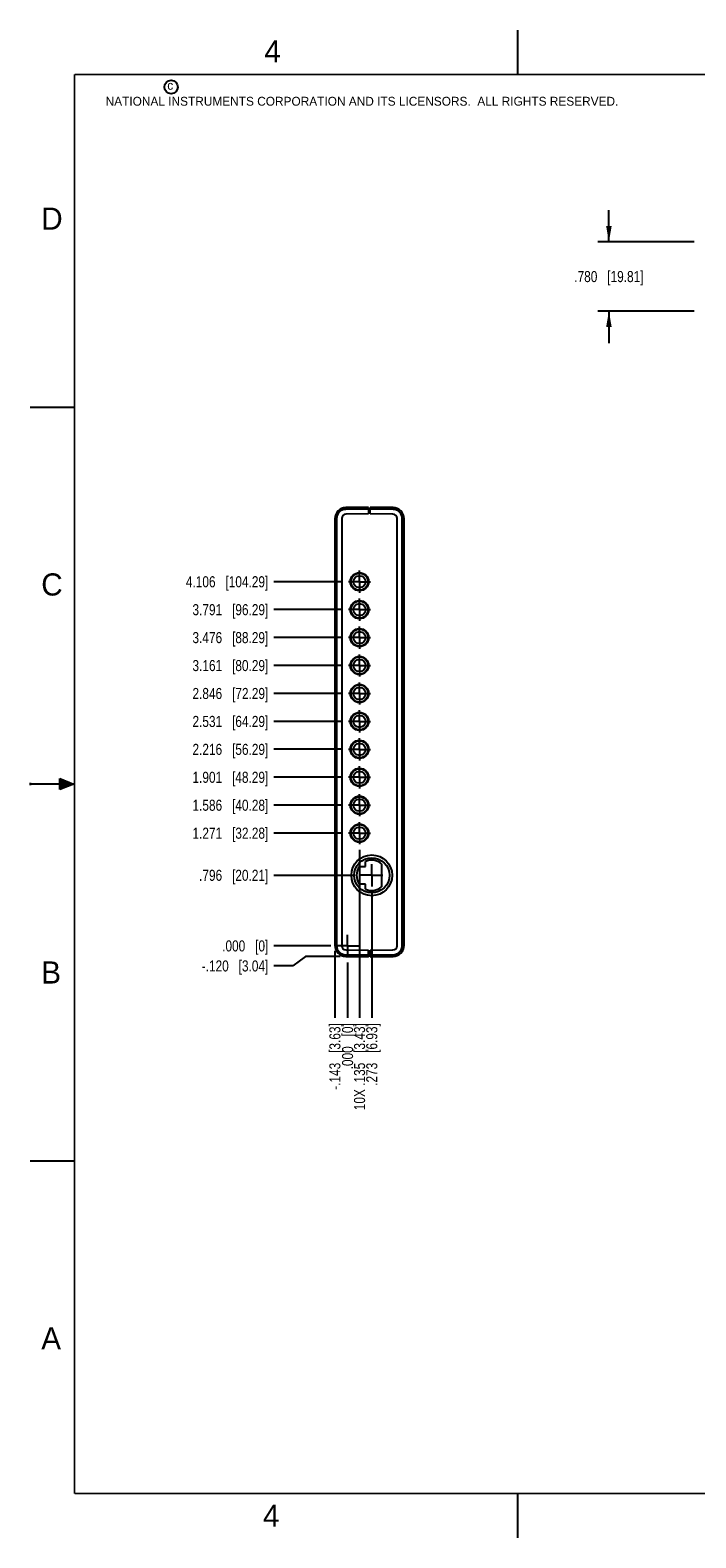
# Model space of a CAD drawing. Header units: inches. Extents: x 0 to 22, y 0 to 17.
# Tile 1 of 21: x 0 to 7.5, y 0 to 17. Entities that reach past the tile are written whole.
import ezdxf

# ---------------------------------------------------------------- set-up
doc = ezdxf.new("R2010")
doc.units = ezdxf.units.IN
doc.header["$LTSCALE"] = 1.21
doc.header["$MEASUREMENT"] = 0
doc.linetypes.add('CENTER', pattern=[0.6, 0.375, -0.075, 0.075, -0.075])
doc.layers.get('0').update_dxf_attribs({"linetype": 'CONTINUOUS'})
doc.layers.add('02___PRT_ALL_AXES', color=7, linetype='CONTINUOUS')
doc.layers.add('DIMENSIONS', color=7, linetype='CONTINUOUS')
doc.styles.get("Standard").update_dxf_attribs({"font": 'txt', "width": 0.8})
doc.styles.add('TEXTSTYLE_2', font='txt')
doc.dimstyles.new('DIMSTYLE_1', dxfattribs={"dimtxt": 0.125, "dimasz": 0.18, "dimexe": 0.18, "dimexo": 0.0625, "dimgap": 0.09, "dimtad": 0, "dimtih": 1, "dimtoh": 1, "dimdec": 3, "dimzin": 4, "dimdsep": 46, "dimtxsty": 'STANDARD', "dimblk": '_FILLED', "dimblk1": '_FILLED', "dimblk2": '_FILLED', "dimcen": 0.09, "dimadec": 0, "dimazin": 0, "dimtp": 0.01, "dimtm": 0.01, "dimtfac": 1, "dimtdec": 3, "dimtofl": 0, "dimtmove": 0, "dimatfit": 3, "dimldrblk": '_FILLED', "dimfxl": 1, "dimtolj": 1, "dimtzin": 4, "dimarcsym": 0})
doc.dimstyles.new('DIMSTYLE_2', dxfattribs={"dimtxt": 0.125, "dimasz": 0.18, "dimexe": 0.18, "dimexo": 0.0625, "dimgap": 0.09, "dimtad": 0, "dimtih": 1, "dimtoh": 1, "dimdec": 3, "dimzin": 4, "dimdsep": 46, "dimtxsty": 'STANDARD', "dimblk": '_FILLED', "dimblk1": '_FILLED', "dimblk2": '_FILLED', "dimcen": 0.09, "dimadec": 0, "dimazin": 0, "dimtp": 0.01, "dimtm": 0.01, "dimtfac": 1, "dimtdec": 3, "dimtofl": 0, "dimtmove": 0, "dimatfit": 3, "dimldrblk": '_FILLED', "dimfxl": 1, "dimtolj": 1, "dimtzin": 4, "dimarcsym": 0})

# ---------------------------------------------------------------- blocks, each defined once
blk = doc.blocks.new('*D0')
at = {"layer": 'DIMENSIONS', "color": 2, "linetype": 'CONTINUOUS'}
blk.add_line((3.39, 6.675), (2.748, 6.675), dxfattribs=at)
at = {"layer": 'DIMENSIONS', "color": 2, "linetype": 'CONTINUOUS', "insert": (2.685, 6.737), "char_height": 0.125, "width": 0.825, "attachment_point": 3, "line_spacing_factor": 0.9}
blk.add_mtext('.000{\\Ftxt.shx;\\W1.000000;\\H0.125000; }[0]', dxfattribs=at)
blk = doc.blocks.new('_FILLED')
at = {"color": 0, "linetype": 'BYBLOCK'}
blk.add_solid([(0, 0), (-1, 0.174), (-1, -0.174)], dxfattribs=at)
blk = doc.blocks.new('*D1')
at = {"layer": 'DIMENSIONS', "color": 2, "linetype": 'CONTINUOUS'}
blk.add_line((3.663, 7.47), (2.748, 7.47), dxfattribs=at)
at = {"layer": 'DIMENSIONS', "color": 2, "linetype": 'CONTINUOUS', "insert": (2.685, 7.533), "char_height": 0.125, "width": 1.225, "attachment_point": 3, "line_spacing_factor": 0.9}
blk.add_mtext('.796{\\Ftxt.shx;\\W1.000000;\\H0.125000; }[20.21]', dxfattribs=at)
blk = doc.blocks.new('*D2')
at = {"layer": 'DIMENSIONS', "color": 2, "linetype": 'CONTINUOUS'}
blk.add_line((3.525, 7.946), (2.748, 7.946), dxfattribs=at)
at = {"layer": 'DIMENSIONS', "color": 2, "linetype": 'CONTINUOUS', "insert": (2.685, 8.008), "char_height": 0.125, "width": 1.325, "attachment_point": 3, "line_spacing_factor": 0.9}
blk.add_mtext('1.271{\\Ftxt.shx;\\W1.000000;\\H0.125000; }[32.28]', dxfattribs=at)
blk = doc.blocks.new('*D3')
at = {"layer": 'DIMENSIONS', "color": 2, "linetype": 'CONTINUOUS'}
blk.add_line((3.525, 8.261), (2.748, 8.261), dxfattribs=at)
at = {"layer": 'DIMENSIONS', "color": 2, "linetype": 'CONTINUOUS', "insert": (2.685, 8.323), "char_height": 0.125, "width": 1.325, "attachment_point": 3, "line_spacing_factor": 0.9}
blk.add_mtext('1.586{\\Ftxt.shx;\\W1.000000;\\H0.125000; }[40.28]', dxfattribs=at)
blk = doc.blocks.new('*D4')
at = {"layer": 'DIMENSIONS', "color": 2, "linetype": 'CONTINUOUS'}
blk.add_line((3.525, 8.576), (2.748, 8.576), dxfattribs=at)
at = {"layer": 'DIMENSIONS', "color": 2, "linetype": 'CONTINUOUS', "insert": (2.685, 8.638), "char_height": 0.125, "width": 1.325, "attachment_point": 3, "line_spacing_factor": 0.9}
blk.add_mtext('1.901{\\Ftxt.shx;\\W1.000000;\\H0.125000; }[48.29]', dxfattribs=at)
blk = doc.blocks.new('*D5')
at = {"layer": 'DIMENSIONS', "color": 2, "linetype": 'CONTINUOUS'}
blk.add_line((3.525, 8.891), (2.748, 8.891), dxfattribs=at)
at = {"layer": 'DIMENSIONS', "color": 2, "linetype": 'CONTINUOUS', "insert": (2.685, 8.953), "char_height": 0.125, "width": 1.325, "attachment_point": 3, "line_spacing_factor": 0.9}
blk.add_mtext('2.216{\\Ftxt.shx;\\W1.000000;\\H0.125000; }[56.29]', dxfattribs=at)
blk = doc.blocks.new('*D6')
at = {"layer": 'DIMENSIONS', "color": 2, "linetype": 'CONTINUOUS'}
blk.add_line((3.525, 9.206), (2.748, 9.206), dxfattribs=at)
at = {"layer": 'DIMENSIONS', "color": 2, "linetype": 'CONTINUOUS', "insert": (2.685, 9.268), "char_height": 0.125, "width": 1.325, "attachment_point": 3, "line_spacing_factor": 0.9}
blk.add_mtext('2.531{\\Ftxt.shx;\\W1.000000;\\H0.125000; }[64.29]', dxfattribs=at)
blk = doc.blocks.new('*D7')
at = {"layer": 'DIMENSIONS', "color": 2, "linetype": 'CONTINUOUS'}
blk.add_line((3.525, 9.521), (2.748, 9.521), dxfattribs=at)
at = {"layer": 'DIMENSIONS', "color": 2, "linetype": 'CONTINUOUS', "insert": (2.685, 9.583), "char_height": 0.125, "width": 1.325, "attachment_point": 3, "line_spacing_factor": 0.9}
blk.add_mtext('2.846{\\Ftxt.shx;\\W1.000000;\\H0.125000; }[72.29]', dxfattribs=at)
blk = doc.blocks.new('*D8')
at = {"layer": 'DIMENSIONS', "color": 2, "linetype": 'CONTINUOUS'}
blk.add_line((3.525, 9.836), (2.748, 9.836), dxfattribs=at)
at = {"layer": 'DIMENSIONS', "color": 2, "linetype": 'CONTINUOUS', "insert": (2.685, 9.898), "char_height": 0.125, "width": 1.325, "attachment_point": 3, "line_spacing_factor": 0.9}
blk.add_mtext('3.161{\\Ftxt.shx;\\W1.000000;\\H0.125000; }[80.29]', dxfattribs=at)
blk = doc.blocks.new('*D9')
at = {"layer": 'DIMENSIONS', "color": 2, "linetype": 'CONTINUOUS'}
blk.add_line((3.525, 10.151), (2.748, 10.151), dxfattribs=at)
at = {"layer": 'DIMENSIONS', "color": 2, "linetype": 'CONTINUOUS', "insert": (2.685, 10.213), "char_height": 0.125, "width": 1.325, "attachment_point": 3, "line_spacing_factor": 0.9}
blk.add_mtext('3.476{\\Ftxt.shx;\\W1.000000;\\H0.125000; }[88.29]', dxfattribs=at)
blk = doc.blocks.new('*D10')
at = {"layer": 'DIMENSIONS', "color": 2, "linetype": 'CONTINUOUS'}
blk.add_line((3.525, 10.466), (2.748, 10.466), dxfattribs=at)
at = {"layer": 'DIMENSIONS', "color": 2, "linetype": 'CONTINUOUS', "insert": (2.685, 10.528), "char_height": 0.125, "width": 1.325, "attachment_point": 3, "line_spacing_factor": 0.9}
blk.add_mtext('3.791{\\Ftxt.shx;\\W1.000000;\\H0.125000; }[96.29]', dxfattribs=at)
blk = doc.blocks.new('*D11')
at = {"layer": 'DIMENSIONS', "color": 2, "linetype": 'CONTINUOUS'}
blk.add_line((3.525, 10.781), (2.748, 10.781), dxfattribs=at)
at = {"layer": 'DIMENSIONS', "color": 2, "linetype": 'CONTINUOUS', "insert": (2.685, 10.843), "char_height": 0.125, "width": 1.425, "attachment_point": 3, "line_spacing_factor": 0.9}
blk.add_mtext('4.106{\\Ftxt.shx;\\W1.000000;\\H0.125000; }[104.29]', dxfattribs=at)
blk = doc.blocks.new('*D12')
at = {"layer": 'DIMENSIONS', "color": 2, "linetype": 'CONTINUOUS'}
for p, q in [((3.106, 6.555), (2.961, 6.448)), ((3.496, 6.555), (3.106, 6.555)), ((2.961, 6.448), (2.748, 6.448))]:
    blk.add_line(p, q, dxfattribs=at)
at = {"layer": 'DIMENSIONS', "color": 2, "linetype": 'CONTINUOUS', "insert": (2.685, 6.511), "char_height": 0.125, "width": 1.225, "attachment_point": 3, "line_spacing_factor": 0.9}
blk.add_mtext('-.120{\\Ftxt.shx;\\W1.000000;\\H0.125000; }[3.04]', dxfattribs=at)
blk = doc.blocks.new('*D13')
at = {"layer": 'DIMENSIONS', "color": 2, "linetype": 'CONTINUOUS'}
blk.add_line((3.435, 6.617), (3.435, 5.865), dxfattribs=at)
at = {"layer": 'DIMENSIONS', "color": 2, "linetype": 'CONTINUOUS', "insert": (3.373, 5.803), "char_height": 0.125, "width": 1.225, "attachment_point": 3, "rotation": 90, "line_spacing_factor": 0.9}
blk.add_mtext('-.143{\\Ftxt.shx;\\W1.000000;\\H0.125000; }[3.63]', dxfattribs=at)
blk = doc.blocks.new('*D14')
at = {"layer": 'DIMENSIONS', "color": 2, "linetype": 'CONTINUOUS'}
blk.add_line((3.578, 6.487), (3.578, 5.865), dxfattribs=at)
at = {"layer": 'DIMENSIONS', "color": 2, "linetype": 'CONTINUOUS', "insert": (3.516, 5.803), "char_height": 0.125, "width": 0.825, "attachment_point": 3, "rotation": 90, "line_spacing_factor": 0.9}
blk.add_mtext('.000{\\Ftxt.shx;\\W1.000000;\\H0.125000; }[0]', dxfattribs=at)
blk = doc.blocks.new('*D15')
at = {"layer": 'DIMENSIONS', "color": 2, "linetype": 'CONTINUOUS'}
blk.add_line((3.851, 7.283), (3.851, 5.865), dxfattribs=at)
at = {"layer": 'DIMENSIONS', "color": 2, "linetype": 'CONTINUOUS', "insert": (3.789, 5.803), "char_height": 0.125, "width": 1.125, "attachment_point": 3, "rotation": 90, "line_spacing_factor": 0.9}
blk.add_mtext('.273{\\Ftxt.shx;\\W1.000000;\\H0.125000; }[6.93]', dxfattribs=at)
blk = doc.blocks.new('*D16')
at = {"layer": 'DIMENSIONS', "color": 2, "linetype": 'CONTINUOUS'}
blk.add_line((3.713, 7.758), (3.713, 5.865), dxfattribs=at)
at = {"layer": 'DIMENSIONS', "color": 2, "linetype": 'CONTINUOUS', "insert": (3.651, 5.803), "char_height": 0.125, "width": 1.525, "attachment_point": 3, "rotation": 90, "line_spacing_factor": 0.9}
blk.add_mtext('10X .135{\\Ftxt.shx;\\W1.000000;\\H0.125000; }[3.43]', dxfattribs=at)
blk = doc.blocks.new('*D19')
at = {"layer": 'DIMENSIONS', "color": 2, "linetype": 'CONTINUOUS'}
for p, q in [((6.525, 14.612), (6.525, 14.972)), ((7.485, 14.612), (6.4, 14.612)), ((7.485, 13.832), (6.4, 13.832)), ((6.525, 13.832), (6.525, 13.472))]:
    blk.add_line(p, q, dxfattribs=at)
at = {"layer": 'DIMENSIONS', "color": 2, "linetype": 'CONTINUOUS', "xscale": 0.18, "yscale": 0.18, "zscale": 0.18}
for p, rotation in [((6.525, 14.612), 270), ((6.525, 13.832), 90)]:
    blk.add_blockref('_FILLED', p, dxfattribs=dict(at, rotation=rotation))
at = {"layer": 'DIMENSIONS', "color": 2, "linetype": 'CONTINUOUS', "insert": (6.525, 14.284), "char_height": 0.125, "width": 1.225, "attachment_point": 2, "line_spacing_factor": 0.9}
blk.add_mtext('.780{\\Ftxt.shx;\\W1.000000;\\H0.125000; }[19.81]', dxfattribs=at)

msp = doc.modelspace()

# ---------------------------------------------------------------- hatches: boundary and pattern name
at = {"linetype": 'CONTINUOUS'}
msp.add_hatch(color=2, dxfattribs=at).paths.add_polyline_path([(0.3337, 8.5625), (0.49, 8.5), (0.3337, 8.4375)])

# ---------------------------------------------------------------- linework, layer by layer
at = {"color": 2, "linetype": 'CONTINUOUS'}
for p, q in [((5.5, 16.5), (5.5, 17)), ((0, 12.75), (0.5, 12.75)), ((0, 8.515), (0, 8.485)), ((0.3337, 8.4375), (0.3337, 8.5625)), ((0.3337, 8.5625), (0.49, 8.5)), ((0.49, 8.5), (0, 8.5)), ((0.49, 8.5), (0.3337, 8.4375)), ((0, 4.25), (0.5, 4.25)), ((5.5, 0), (5.5, 0.5))]:
    msp.add_line(p, q, dxfattribs=at)
at = {"color": 7, "linetype": 'CONTINUOUS'}
for p, q in [((3.8151, 11.6187), (3.559, 11.6165)), ((3.8151, 11.6187), (3.8151, 11.5448)), ((3.8151, 11.5817), (3.8351, 11.5817)), ((3.8351, 11.5448), (3.8351, 11.6187)), ((4.0911, 11.6165), (3.8351, 11.6187)), ((3.4351, 11.4915), (3.4351, 6.6799)), ((3.5121, 11.4946), (3.5121, 6.6769)), ((3.8151, 11.5448), (3.5596, 11.5426)), ((4.0905, 11.5426), (3.8351, 11.5448)), ((4.1381, 6.6769), (4.1381, 11.4946)), ((4.2151, 6.6799), (4.2151, 11.4915)), ((3.7113, 7.5688), (3.7811, 7.5688)), ((3.7811, 7.5688), (3.7811, 7.6263)), ((3.9621, 7.6004), (3.9621, 7.3402)), ((3.7811, 7.3718), (3.7113, 7.3718)), ((3.7811, 7.3143), (3.7811, 7.3718)), ((3.559, 6.5549), (3.8151, 6.5527)), ((3.5596, 6.6289), (3.8151, 6.6266)), ((3.8151, 6.5527), (3.8151, 6.6266)), ((3.8351, 6.5897), (3.8151, 6.5897)), ((3.8351, 6.6266), (4.0905, 6.6289)), ((3.8351, 6.5527), (3.8351, 6.6266)), ((3.8351, 6.5527), (4.0911, 6.5549))]:
    msp.add_line(p, q, dxfattribs=at)
at = {"color": 9, "linetype": 'CONTINUOUS'}
for p, q in [((3.559, 11.5965), (3.559, 11.6165)), ((3.8151, 11.5987), (3.559, 11.5965)), ((4.0911, 11.5965), (3.8351, 11.5987)), ((4.0911, 11.5965), (4.0911, 11.6165)), ((3.4549, 11.4915), (3.4351, 11.4915)), ((3.4549, 11.4915), (3.4549, 6.6799)), ((4.1952, 6.6799), (4.1952, 11.4915)), ((4.1952, 11.4915), (4.2151, 11.4915)), ((3.4549, 6.6799), (3.4351, 6.6799)), ((4.1952, 6.6799), (4.2151, 6.6799)), ((3.559, 6.5749), (3.8151, 6.5727)), ((3.559, 6.5749), (3.559, 6.5549)), ((3.8351, 6.5727), (4.0911, 6.5749)), ((4.0911, 6.5749), (4.0911, 6.5549))]:
    msp.add_line(p, q, dxfattribs=at)
at = {"color": 7, "linetype": 'CONTINUOUS', "const_width": 0.02}
for points in [[(0.5, 16.5), (0.5, 0.5)], [(21.5, 16.5), (0.5, 16.5)], [(0.5, 0.5), (21.5, 0.5)]]:
    msp.add_lwpolyline(points, dxfattribs=at)
at = {"color": 2, "linetype": 'CONTINUOUS'}
msp.add_circle((1.5893, 16.359), 0.0754, dxfattribs=at)
at = {"color": 7, "linetype": 'CONTINUOUS'}
for centre, radius in [((3.7131, 10.7807), 0.1025), ((3.7131, 10.7807), 0.0965), ((3.7131, 10.7807), 0.068), ((3.7131, 10.4657), 0.1025), ((3.7131, 10.4657), 0.0965), ((3.7131, 10.4657), 0.068), ((3.7131, 10.1507), 0.1025), ((3.7131, 10.1507), 0.0965), ((3.7131, 10.1507), 0.068), ((3.7131, 9.8357), 0.1025), ((3.7131, 9.8357), 0.0965), ((3.7131, 9.8357), 0.068), ((3.7131, 9.5207), 0.1025), ((3.7131, 9.5207), 0.0965), ((3.7131, 9.5207), 0.068), ((3.7131, 9.2057), 0.1025), ((3.7131, 9.2057), 0.0965), ((3.7131, 9.2057), 0.068), ((3.7131, 8.8907), 0.1025), ((3.7131, 8.8907), 0.0965), ((3.7131, 8.8907), 0.068), ((3.7131, 8.5757), 0.1025), ((3.7131, 8.5757), 0.0965), ((3.7131, 8.5757), 0.068), ((3.7131, 8.2607), 0.1025), ((3.7131, 8.2607), 0.0965), ((3.7131, 8.2607), 0.068), ((3.7131, 7.9457), 0.1025), ((3.7131, 7.9457), 0.0965), ((3.7131, 7.9457), 0.068), ((3.8511, 7.4702), 0.23), ((3.8511, 7.4703), 0.199)]:
    msp.add_circle(centre, radius, dxfattribs=at)
for centre, radius, start, end in [((3.5601, 11.4915), 0.125, 90.5, 180), ((4.0901, 11.4915), 0.125, 0, 89.5), ((3.5601, 11.4946), 0.048, 90.5, 180), ((4.0901, 11.4946), 0.048, 0, 89.5), ((3.8511, 7.4703), 0.171, 144.82867, 215.17133), ((3.8511, 7.4703), 0.171, 49.5245, 114.16443), ((3.8511, 7.4703), 0.171, 245.83557, 310.4755), ((3.5601, 6.6799), 0.125, 180, 269.5), ((3.5601, 6.6769), 0.048, 180, 269.5), ((4.0901, 6.6769), 0.048, 270.5, 360), ((4.0901, 6.6799), 0.125, 270.5, 360)]:
    msp.add_arc(centre, radius, start, end, dxfattribs=at)
at = {"color": 9, "linetype": 'CONTINUOUS'}
for centre, start, end in [((3.5599, 11.4915), 90.49937, 180.00076), ((4.0902, 11.4915), 359.99937, 89.50076), ((3.5599, 6.6799), 179.99937, 269.50076), ((4.0902, 6.6799), 270.49937, 0.00076)]:
    msp.add_arc(centre, 0.105, start, end, dxfattribs=at)
at = {"layer": '02___PRT_ALL_AXES', "color": 7, "linetype": 'CENTER'}
for p, q in [((3.7131, 10.7807), (3.7131, 10.9058)), ((3.7131, 10.7807), (3.588, 10.7807)), ((3.7131, 10.7807), (3.7131, 10.6556)), ((3.7131, 10.7807), (3.8382, 10.7807)), ((3.7131, 10.4657), (3.7131, 10.5908)), ((3.7131, 10.4657), (3.588, 10.4657)), ((3.7131, 10.4657), (3.7131, 10.3406)), ((3.7131, 10.4657), (3.8382, 10.4657)), ((3.7131, 10.1507), (3.7131, 10.2758)), ((3.7131, 10.1507), (3.588, 10.1507)), ((3.7131, 10.1507), (3.7131, 10.0256)), ((3.7131, 10.1507), (3.8382, 10.1507)), ((3.7131, 9.8357), (3.7131, 9.9608)), ((3.7131, 9.8357), (3.588, 9.8357)), ((3.7131, 9.8357), (3.7131, 9.7106)), ((3.7131, 9.8357), (3.8382, 9.8357)), ((3.7131, 9.5207), (3.588, 9.5207)), ((3.7131, 9.5207), (3.7131, 9.6458)), ((3.7131, 9.5207), (3.7131, 9.3956)), ((3.7131, 9.5207), (3.8382, 9.5207)), ((3.7131, 9.2057), (3.588, 9.2057)), ((3.7131, 9.2057), (3.7131, 9.3308)), ((3.7131, 9.2057), (3.7131, 9.0806)), ((3.7131, 9.2057), (3.8382, 9.2057)), ((3.7131, 8.8907), (3.7131, 9.0158)), ((3.7131, 8.8907), (3.588, 8.8907)), ((3.7131, 8.8907), (3.8382, 8.8907)), ((3.7131, 8.8907), (3.7131, 8.7656)), ((3.7131, 8.5757), (3.7131, 8.7008)), ((3.7131, 8.5757), (3.588, 8.5757)), ((3.7131, 8.5757), (3.8382, 8.5757)), ((3.7131, 8.5757), (3.7131, 8.4506)), ((3.7131, 8.2607), (3.7131, 8.3858)), ((3.7131, 8.2607), (3.588, 8.2607)), ((3.7131, 8.2607), (3.8382, 8.2607)), ((3.7131, 8.2607), (3.7131, 8.1356)), ((3.7131, 7.9457), (3.7131, 8.0708)), ((3.7131, 7.9457), (3.588, 7.9457)), ((3.7131, 7.9457), (3.8382, 7.9457)), ((3.7131, 7.9457), (3.7131, 7.8206)), ((3.8511, 7.4702), (3.8511, 7.5953)), ((3.8511, 7.4702), (3.726, 7.4702)), ((3.8511, 7.4702), (3.9762, 7.4702)), ((3.8511, 7.4702), (3.8511, 7.3451)), ((3.5781, 6.6747), (3.453, 6.6747)), ((3.5781, 6.6747), (3.5781, 6.7998)), ((3.5781, 6.6747), (3.7032, 6.6747)), ((3.5781, 6.6747), (3.5781, 6.5496))]:
    msp.add_line(p, q, dxfattribs=at)

# ---------------------------------------------------------------- texts
at = {"color": 2, "linetype": 'CONTINUOUS', "attachment_point": 1, "line_spacing_factor": 0.9, "style": 'TEXTSTYLE_2'}
for s, insert, char_height, width in [('4', (2.64, 16.8869), 0.25, 0.25), ('c', (1.5463, 16.428), 0.1, 0.1), ('NATIONAL INSTRUMENTS CORPORATION AND ITS LICENSORS.  ALL RIGHTS RESERVED.', (0.851, 16.2482), 0.1, 7.3), ('D', (0.125, 15), 0.25, 0.25), ('C', (0.125, 10.875), 0.25, 0.25), ('B', (0.125, 6.5), 0.25, 0.25), ('A', (0.125, 2.375), 0.25, 0.25), ('4', (2.625, 0.375), 0.25, 0.25)]:
    msp.add_mtext(s, dxfattribs=dict(at, insert=insert, char_height=char_height, width=width))

# ---------------------------------------------------------------- dimensions: what is measured, and where the dimension line sits
at = {"layer": 'DIMENSIONS', "color": 2, "linetype": 'CONTINUOUS'}
dim = msp.add_linear_dim(base=(6.5248, 14.6119), p1=(7.4855, 13.8319), p2=(7.4855, 14.6119), angle=90, dimstyle='DIMSTYLE_2', dxfattribs=at)
dim.commit()
dim.dimension.update_dxf_attribs({"geometry": '*D19', "text_midpoint": (6.3998, 14.2219), "dimtype": 160})
for feature_location, offset, dtype, origin, picture, middle in [((3.5255, 10.7807), (-0.7779, 0), 0, (3.588, 6.6747), '*D11', (1.6726, 10.7807)), ((3.5255, 10.4657), (-0.7779, 0), 0, (3.588, 6.6747), '*D10', (1.7226, 10.4657)), ((3.5255, 10.1507), (-0.7779, 0), 0, (3.588, 6.6747), '*D9', (1.7226, 10.1507)), ((3.5255, 9.8357), (-0.7779, 0), 0, (3.588, 6.6747), '*D8', (1.7226, 9.8357)), ((3.5255, 9.5207), (-0.7779, 0), 0, (3.588, 6.6747), '*D7', (1.7226, 9.5207)), ((3.5255, 9.2057), (-0.7779, 0), 0, (3.588, 6.6747), '*D6', (1.7226, 9.2057)), ((3.5255, 8.8907), (-0.7779, 0), 0, (3.588, 6.6747), '*D5', (1.7226, 8.8907)), ((3.5255, 8.5757), (-0.7779, 0), 0, (3.588, 6.6747), '*D4', (1.7226, 8.5757)), ((3.5255, 8.2607), (-0.7779, 0), 0, (3.588, 6.6747), '*D3', (1.7226, 8.2607)), ((3.5255, 7.9457), (-0.7779, 0), 0, (3.588, 6.6747), '*D2', (1.7226, 7.9457)), ((3.663453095, 7.470209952), (-0.91590005, 0), 0, (3.725953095, 6.674709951), '*D1', (1.822553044, 7.470209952)), ((3.8511, 7.2826), (0, -1.4174), 1, (3.5781, 7.3451), '*D15', (3.9631, 5.0167)), ((3.3904530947, 6.6747099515), (-0.6429000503, 0), 0, (3.4529530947, 6.6747099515), '*D0', (2.0225530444, 6.6747099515)), ((3.5780530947, 6.4871099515), (0, -0.6219), 1, (3.5780530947, 6.5496099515), '*D14', (3.6900714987, 5.1667107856))]:
    dim = msp.add_ordinate_dim(feature_location=feature_location, offset=offset, dtype=dtype, origin=origin, dimstyle='DIMSTYLE_1', dxfattribs=at)
    dim.commit()
    dim.dimension.update_dxf_attribs({"geometry": picture, "text_midpoint": middle})
for feature_location, offset, dtype, origin, text, picture, middle in [((3.7131, 7.7581), (0, -1.8929), 1, (3.5781, 7.8206), '10X <>', '*D16', (3.8251, 4.8167)), ((3.4965, 6.5549), (-0.7489, -0.1065), 0, (3.559, 6.6747), '-<>', '*D12', (1.8726, 6.4484)), ((3.4351, 6.6174), (0, -0.7522), 1, (3.5781, 6.5496), '-<>', '*D13', (3.5471, 5.0167))]:
    dim = msp.add_ordinate_dim(feature_location=feature_location, offset=offset, dtype=dtype, origin=origin, text=text, dimstyle='DIMSTYLE_1', dxfattribs=at)
    dim.commit()
    dim.dimension.update_dxf_attribs({"geometry": picture, "text_midpoint": middle})

doc.saveas('drawing.dxf')
